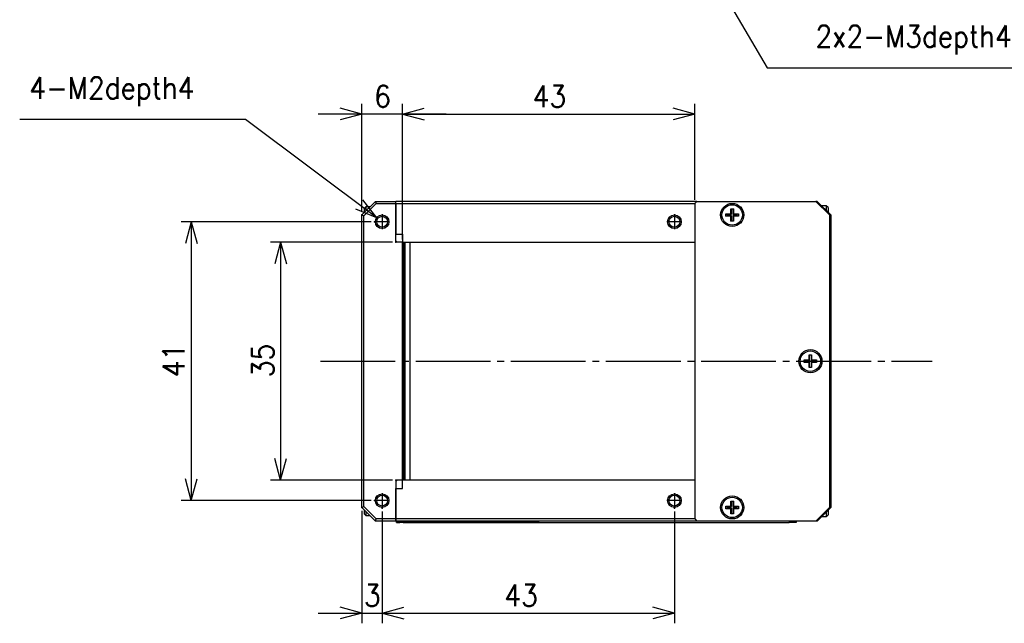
# Model space of a CAD drawing. Header units: inches. Extents: x 13 to 408, y 12 to 282.
# Tile 1 of 22: x 88 to 233, y 19 to 108. Entities that reach past the tile are written whole.
import ezdxf

# ---------------------------------------------------------------- set-up
doc = ezdxf.new("R2010")
doc.units = ezdxf.units.IN
doc.linetypes.add('DASH_CENTER', pattern=[14, 11, -1, 1, -1])
doc.layers.add('1', color=7, linetype='Continuous')
doc.styles.add('CONVERTER_11', font='txt.shx', dxfattribs={"width": 0.9})
doc.dimstyles.new('ME10_DIM_26', dxfattribs={"dimtxt": 3.2, "dimasz": 3.2, "dimexe": 1.5, "dimexo": 0.5, "dimgap": 1, "dimtad": 1, "dimzin": 12, "dimdsep": 46, "dimtxsty": 'CONVERTER_11', "dimblk1": 'OPEN30', "dimblk2": 'OPEN30', "dimsah": 1, "dimcen": 0.09, "dimclrd": 3, "dimclre": 3, "dimclrt": 4, "dimadec": 0, "dimazin": 0, "dimtfac": 1, "dimtdec": 4, "dimtix": 1, "dimtmove": 0, "dimatfit": 3, "dimfxl": 1, "dimtolj": 1, "dimtzin": 0, "dimarcsym": 0})
doc.dimstyles.new('ME10_DIM_27', dxfattribs={"dimtxt": 3.2, "dimasz": 3.2, "dimexe": 1.5, "dimexo": 0.5, "dimgap": 1, "dimtad": 1, "dimzin": 12, "dimdsep": 46, "dimtxsty": 'CONVERTER_11', "dimblk1": 'OPEN30', "dimblk2": 'OPEN30', "dimsah": 1, "dimcen": 0.09, "dimclrd": 3, "dimclre": 3, "dimclrt": 4, "dimadec": 0, "dimazin": 0, "dimtfac": 1, "dimtdec": 4, "dimtix": 1, "dimtmove": 0, "dimatfit": 3, "dimfxl": 1, "dimtolj": 1, "dimtzin": 0, "dimarcsym": 0})
doc.dimstyles.new('ME10_DIM_28', dxfattribs={"dimtxt": 3.2, "dimasz": 3.2, "dimexe": 1.5, "dimexo": 0.5, "dimgap": 1, "dimtad": 1, "dimzin": 12, "dimdsep": 46, "dimtxsty": 'CONVERTER_11', "dimblk1": 'OPEN30', "dimblk2": 'OPEN30', "dimsah": 1, "dimcen": 0.09, "dimclrd": 3, "dimclre": 3, "dimclrt": 4, "dimadec": 0, "dimazin": 0, "dimtfac": 1, "dimtdec": 4, "dimtix": 1, "dimtmove": 0, "dimatfit": 3, "dimfxl": 1, "dimtolj": 1, "dimtzin": 0, "dimarcsym": 0})
doc.dimstyles.new('ME10_DIM_29', dxfattribs={"dimtxt": 3.2, "dimasz": 3.2, "dimexe": 1.5, "dimexo": 0.5, "dimgap": 1, "dimtad": 1, "dimzin": 12, "dimdsep": 46, "dimtxsty": 'CONVERTER_11', "dimblk1": 'OPEN30', "dimblk2": 'OPEN30', "dimsah": 1, "dimcen": 0.09, "dimclrd": 3, "dimclre": 3, "dimclrt": 4, "dimadec": 0, "dimazin": 0, "dimtfac": 1, "dimtdec": 4, "dimtix": 1, "dimtmove": 0, "dimatfit": 3, "dimfxl": 1, "dimtolj": 1, "dimtzin": 0, "dimarcsym": 0})
doc.dimstyles.new('ME10_DIM_30', dxfattribs={"dimtxt": 3.2, "dimasz": 3.2, "dimexe": 1.5, "dimexo": 0.5, "dimgap": 1, "dimtad": 1, "dimzin": 12, "dimdsep": 46, "dimtxsty": 'CONVERTER_11', "dimblk1": 'OPEN30', "dimblk2": 'OPEN30', "dimsah": 1, "dimcen": 0.09, "dimclrd": 3, "dimclre": 3, "dimclrt": 4, "dimadec": 0, "dimazin": 0, "dimtfac": 1, "dimtdec": 4, "dimtix": 1, "dimtmove": 0, "dimatfit": 3, "dimfxl": 1, "dimtolj": 1, "dimtzin": 0, "dimarcsym": 0})
doc.dimstyles.new('ME10_DIM_31', dxfattribs={"dimtxt": 3.2, "dimasz": 3.2, "dimexe": 1.5, "dimexo": 0.5, "dimgap": 1, "dimtad": 1, "dimzin": 12, "dimdsep": 46, "dimtxsty": 'CONVERTER_11', "dimblk1": 'OPEN30', "dimblk2": 'OPEN30', "dimsah": 1, "dimcen": 0.09, "dimclrd": 3, "dimclre": 3, "dimclrt": 4, "dimadec": 0, "dimazin": 0, "dimtfac": 1, "dimtdec": 4, "dimtix": 1, "dimtmove": 0, "dimatfit": 3, "dimfxl": 1, "dimtolj": 1, "dimtzin": 0, "dimarcsym": 0})

# ---------------------------------------------------------------- blocks, each defined once
blk = doc.blocks.new('_D29')
at = {"layer": '1', "color": 3, "linetype": 'Continuous'}
for p, q in [((121.51, 92.85), (88.31, 92.85)), ((140.84, 78.4), (121.51, 92.85)), ((140.84, 78.4), (138.79, 81)), ((140.84, 78.4), (137.76, 79.63))]:
    blk.add_line(p, q, dxfattribs=at)
at = {"layer": '1', "color": 4, "insert": (89.72, 94.81), "char_height": 3.2, "attachment_point": 7, "rotation": 0.0001, "style": 'CONVERTER_11'}
blk.add_mtext('4-M2depth4', dxfattribs=at)
blk = doc.blocks.new('_D28')
at = {"layer": '1', "color": 3, "linetype": 'Continuous'}
for p, q in [((179.89, 131.9), (180.77, 128.7)), ((179.89, 131.9), (182.25, 129.57)), ((179.89, 131.9), (198.27, 100.45)), ((198.27, 100.45), (237.23, 100.45))]:
    blk.add_line(p, q, dxfattribs=at)
at = {"layer": '1', "color": 4, "insert": (205.39, 102.41), "char_height": 3.2, "attachment_point": 7, "rotation": 0.0001, "style": 'CONVERTER_11'}
blk.add_mtext('2x2-M3depth4', dxfattribs=at)
blk = doc.blocks.new('*D24')
at = {"layer": '1', "color": 3}
for p, q in [((138.64, 93.63), (135.44, 94.49)), ((144.64, 93.63), (147.84, 94.49)), ((138.64, 93.63), (135.44, 92.77)), ((144.64, 93.63), (147.84, 92.77))]:
    blk.add_line(p, q, dxfattribs=at)
at = {"layer": '1', "color": 3, "linetype": 'Continuous'}
for p, q in [((138.64, 79.3), (138.64, 95.13)), ((144.64, 75.2), (144.64, 95.13)), ((151.04, 93.63), (132.24, 93.63))]:
    blk.add_line(p, q, dxfattribs=at)
at = {"layer": '1', "color": 4, "insert": (140.46, 94.63), "char_height": 3.2, "attachment_point": 7, "rotation": 0.0003, "line_spacing_factor": 0.60024, "style": 'CONVERTER_11'}
blk.add_mtext('6', dxfattribs=at)
blk = doc.blocks.new('_OPEN30')
at = {"color": 0, "linetype": 'ByBlock', "lineweight": -2}
for p, q in [((-1, 0.267949), (0, 0)), ((0, 0), (-1, -0.267949)), ((0, 0), (-1, 0))]:
    blk.add_line(p, q, dxfattribs=at)
blk = doc.blocks.new('*D25')
at = {"layer": '1', "color": 3, "linetype": 'Continuous'}
for p, q in [((144.64, 75.2), (144.64, 95.13)), ((187.64, 81), (187.64, 95.13)), ((144.64, 93.63), (187.64, 93.63))]:
    blk.add_line(p, q, dxfattribs=at)
at = {"layer": '1', "color": 3}
for p, q in [((144.64, 93.63), (147.84, 94.49)), ((187.64, 93.63), (184.44, 94.49)), ((144.64, 93.63), (147.84, 92.77)), ((187.64, 93.63), (184.44, 92.77))]:
    blk.add_line(p, q, dxfattribs=at)
at = {"layer": '1', "color": 4, "insert": (163.78, 94.63), "char_height": 3.2, "attachment_point": 7, "rotation": 0.0003, "line_spacing_factor": 0.60024, "style": 'CONVERTER_11'}
blk.add_mtext('43', dxfattribs=at)
blk = doc.blocks.new('*D26')
at = {"layer": '1', "color": 3, "linetype": 'Continuous'}
for p, q in [((143.14, 74.8), (125.19, 74.8)), ((126.69, 74.8), (126.69, 39.8)), ((143.14, 39.8), (125.19, 39.8))]:
    blk.add_line(p, q, dxfattribs=at)
at = {"layer": '1', "color": 3}
for p, q in [((126.69, 74.8), (125.84, 71.6)), ((126.69, 74.8), (127.55, 71.6)), ((126.69, 39.8), (125.84, 43)), ((126.69, 39.8), (127.55, 43))]:
    blk.add_line(p, q, dxfattribs=at)
at = {"layer": '1', "color": 4, "insert": (125.69, 54.94), "char_height": 3.2, "attachment_point": 7, "rotation": 90, "line_spacing_factor": 0.60024, "style": 'CONVERTER_11'}
blk.add_mtext('35', dxfattribs=at)
blk = doc.blocks.new('*D27')
at = {"layer": '1', "color": 3, "linetype": 'Continuous'}
for p, q in [((140.04, 77.8), (112.05, 77.8)), ((113.55, 77.8), (113.55, 36.8)), ((140.04, 36.8), (112.05, 36.8))]:
    blk.add_line(p, q, dxfattribs=at)
at = {"layer": '1', "color": 3}
for p, q in [((113.55, 77.8), (112.69, 74.6)), ((113.55, 77.8), (114.41, 74.6)), ((113.55, 36.8), (112.69, 40)), ((113.55, 36.8), (114.41, 40))]:
    blk.add_line(p, q, dxfattribs=at)
at = {"layer": '1', "color": 4, "insert": (112.55, 54.94), "char_height": 3.2, "attachment_point": 7, "rotation": 90, "line_spacing_factor": 0.60024, "style": 'CONVERTER_11'}
blk.add_mtext('41', dxfattribs=at)
blk = doc.blocks.new('*D28')
at = {"layer": '1', "color": 3, "linetype": 'Continuous'}
for p, q in [((138.64, 35.3), (138.64, 18.76)), ((141.64, 35.2), (141.64, 18.76)), ((132.24, 20.26), (148.04, 20.26))]:
    blk.add_line(p, q, dxfattribs=at)
at = {"layer": '1', "color": 3}
for p, q in [((138.64, 20.26), (135.44, 21.12)), ((141.64, 20.26), (144.84, 21.12)), ((138.64, 20.26), (135.44, 19.41)), ((141.64, 20.26), (144.84, 19.41))]:
    blk.add_line(p, q, dxfattribs=at)
at = {"layer": '1', "color": 4, "insert": (138.96, 21.26), "char_height": 3.2, "attachment_point": 7, "rotation": 0.0003, "line_spacing_factor": 0.60024, "style": 'CONVERTER_11'}
blk.add_mtext('3', dxfattribs=at)
blk = doc.blocks.new('*D29')
at = {"layer": '1', "color": 3, "linetype": 'Continuous'}
for p, q in [((141.64, 35.2), (141.64, 18.76)), ((184.64, 35.2), (184.64, 18.76)), ((141.64, 20.26), (184.64, 20.26))]:
    blk.add_line(p, q, dxfattribs=at)
at = {"layer": '1', "color": 3}
for p, q in [((141.64, 20.26), (144.84, 21.12)), ((184.64, 20.26), (181.44, 21.12)), ((141.64, 20.26), (144.84, 19.41)), ((184.64, 20.26), (181.44, 19.41))]:
    blk.add_line(p, q, dxfattribs=at)
at = {"layer": '1', "color": 4, "insert": (159.61, 21.26), "char_height": 3.2, "attachment_point": 7, "rotation": 0.0003, "line_spacing_factor": 0.60024, "style": 'CONVERTER_11'}
blk.add_mtext('43', dxfattribs=at)

msp = doc.modelspace()

# ---------------------------------------------------------------- linework, layer by layer
at = {"color": 250, "linetype": 'Continuous'}
for p, q in [((138.637, 78.798), (140.637, 80.798)), ((138.937, 78.674), (140.761, 80.498)), ((139.037, 79.788), (139.297, 80.048)), ((139.037, 79.205), (139.037, 79.788)), ((139.297, 79.877), (139.297, 80.048)), ((139.297, 80.048), (139.887, 80.048)), ((139.297, 79.458), (139.297, 79.877)), ((140.637, 80.798), (143.637, 80.798)), ((140.637, 80.798), (140.761, 80.498)), ((140.761, 80.498), (143.637, 80.498)), ((143.637, 80.498), (143.637, 80.798)), ((143.637, 80.498), (143.637, 80.798)), ((187.937, 80.798), (143.637, 80.798)), ((143.637, 75.998), (143.637, 80.498)), ((143.637, 80.498), (143.637, 75.998)), ((143.637, 80.498), (187.637, 80.498)), ((187.937, 80.798), (187.637, 80.498)), ((187.637, 80.498), (187.637, 34.098)), ((187.937, 80.798), (205.437, 80.798)), ((192.952, 79.723), (193.322, 79.723)), ((192.952, 79.723), (193.019, 79.656)), ((192.952, 78.983), (192.952, 79.723)), ((193.322, 79.723), (193.255, 79.656)), ((193.322, 79.723), (193.322, 78.983)), ((205.437, 80.798), (207.437, 78.798)), ((205.637, 80.798), (205.437, 80.798)), ((205.637, 80.798), (207.637, 78.798)), ((206.977, 80.148), (206.287, 80.148)), ((206.977, 80.148), (206.977, 79.489)), ((207.237, 79.888), (206.977, 80.148)), ((207.237, 79.888), (207.237, 79.305)), ((138.637, 35.798), (138.637, 78.798)), ((138.637, 78.798), (138.937, 78.674)), ((138.937, 35.922), (138.937, 78.674)), ((139.037, 79.198), (139.037, 79.205)), ((192.212, 78.613), (192.212, 78.983)), ((192.212, 78.983), (192.279, 78.916)), ((192.212, 78.983), (192.952, 78.983)), ((192.212, 78.613), (192.279, 78.68)), ((192.952, 78.613), (192.212, 78.613)), ((192.361, 78.916), (193.019, 78.916)), ((193.019, 78.68), (192.361, 78.68)), ((192.952, 78.983), (193.019, 78.916)), ((192.952, 78.613), (193.019, 78.68)), ((192.952, 77.873), (192.952, 78.613)), ((193.019, 78.916), (193.019, 79.574)), ((193.019, 78.022), (193.019, 78.68)), ((193.255, 79.574), (193.255, 78.916)), ((193.322, 78.983), (193.255, 78.916)), ((193.255, 78.916), (193.913, 78.916)), ((193.322, 78.613), (193.255, 78.68)), ((193.913, 78.68), (193.255, 78.68)), ((193.255, 78.68), (193.255, 78.022)), ((193.322, 78.983), (194.062, 78.983)), ((193.322, 78.613), (193.322, 77.873)), ((194.062, 78.613), (193.322, 78.613)), ((194.062, 78.983), (193.995, 78.916)), ((194.062, 78.613), (193.995, 78.68)), ((194.062, 78.983), (194.062, 78.613)), ((206.977, 79.489), (206.977, 79.458)), ((207.237, 79.305), (207.237, 79.198)), ((207.437, 78.798), (207.437, 35.798)), ((207.637, 78.798), (207.637, 35.798)), ((192.952, 77.873), (193.019, 77.94)), ((193.322, 77.873), (192.952, 77.873)), ((193.322, 77.873), (193.255, 77.94)), ((143.637, 74.798), (143.637, 75.998)), ((143.637, 75.998), (144.637, 75.998)), ((144.637, 75.998), (144.637, 74.798)), ((143.837, 74.798), (143.637, 74.998)), ((144.637, 74.798), (143.637, 74.798)), ((144.637, 74.698), (144.637, 74.798)), ((144.637, 74.798), (187.637, 74.798)), ((144.637, 39.898), (144.637, 74.698)), ((144.637, 74.698), (144.837, 74.698)), ((144.837, 39.898), (144.837, 74.698)), ((144.991, 74.798), (144.991, 39.798)), ((145.698, 74.798), (145.698, 39.798)), ((204.452, 58.223), (204.519, 58.156)), ((204.452, 58.223), (204.822, 58.223)), ((204.452, 57.483), (204.452, 58.223)), ((204.519, 57.416), (204.519, 58.074)), ((204.822, 58.223), (204.755, 58.156)), ((204.755, 58.074), (204.755, 57.416)), ((204.822, 58.223), (204.822, 57.483)), ((203.712, 57.113), (203.712, 57.483)), ((203.712, 57.483), (203.779, 57.416)), ((203.712, 57.483), (204.452, 57.483)), ((203.712, 57.113), (203.779, 57.18)), ((204.452, 57.113), (203.712, 57.113)), ((203.861, 57.416), (204.519, 57.416)), ((204.519, 57.18), (203.861, 57.18)), ((204.452, 57.483), (204.519, 57.416)), ((204.452, 57.113), (204.519, 57.18)), ((204.452, 56.373), (204.452, 57.113)), ((204.519, 56.522), (204.519, 57.18)), ((204.822, 57.483), (204.755, 57.416)), ((204.755, 57.416), (205.413, 57.416)), ((204.822, 57.113), (204.755, 57.18)), ((205.413, 57.18), (204.755, 57.18)), ((204.755, 57.18), (204.755, 56.522)), ((204.822, 57.483), (205.562, 57.483)), ((204.822, 57.113), (204.822, 56.373)), ((205.562, 57.113), (204.822, 57.113)), ((205.562, 57.483), (205.495, 57.416)), ((205.562, 57.113), (205.495, 57.18)), ((205.562, 57.483), (205.562, 57.113)), ((204.452, 56.373), (204.519, 56.44)), ((204.822, 56.373), (204.452, 56.373)), ((204.822, 56.373), (204.755, 56.44)), ((143.637, 39.798), (143.637, 38.598)), ((144.637, 39.798), (143.637, 39.798)), ((143.637, 39.598), (143.837, 39.798)), ((144.637, 39.798), (144.637, 39.898)), ((144.637, 39.898), (144.837, 39.898)), ((144.637, 38.598), (144.637, 39.798)), ((187.637, 39.798), (144.637, 39.798)), ((143.637, 38.598), (143.637, 34.098)), ((143.637, 38.598), (144.637, 38.598)), ((143.637, 34.098), (143.637, 38.598)), ((192.952, 36.723), (193.322, 36.723)), ((192.952, 36.723), (193.019, 36.656)), ((192.952, 35.983), (192.952, 36.723)), ((193.019, 35.916), (193.019, 36.574)), ((193.322, 36.723), (193.255, 36.656)), ((193.255, 36.574), (193.255, 35.916)), ((193.322, 36.723), (193.322, 35.983)), ((138.637, 35.798), (138.937, 35.922)), ((140.637, 33.798), (138.637, 35.798)), ((140.761, 34.098), (138.937, 35.922)), ((139.037, 35.391), (139.037, 35.398)), ((139.037, 34.808), (139.037, 35.391)), ((139.297, 34.548), (139.037, 34.808)), ((139.297, 34.719), (139.297, 35.138)), ((192.212, 35.613), (192.212, 35.983)), ((192.212, 35.983), (192.279, 35.916)), ((192.212, 35.983), (192.952, 35.983)), ((192.212, 35.613), (192.279, 35.68)), ((192.952, 35.613), (192.212, 35.613)), ((192.361, 35.916), (193.019, 35.916)), ((193.019, 35.68), (192.361, 35.68)), ((192.952, 35.983), (193.019, 35.916)), ((192.952, 35.613), (193.019, 35.68)), ((192.952, 34.873), (192.952, 35.613)), ((192.952, 34.873), (193.019, 34.94)), ((193.322, 34.873), (192.952, 34.873)), ((193.019, 35.022), (193.019, 35.68)), ((193.322, 35.983), (193.255, 35.916)), ((193.255, 35.916), (193.913, 35.916)), ((193.255, 35.68), (193.255, 35.022)), ((193.913, 35.68), (193.255, 35.68)), ((193.322, 35.613), (193.255, 35.68)), ((193.322, 34.873), (193.255, 34.94)), ((193.322, 35.983), (194.062, 35.983)), ((194.062, 35.613), (193.322, 35.613)), ((193.322, 35.613), (193.322, 34.873)), ((194.062, 35.983), (193.995, 35.916)), ((194.062, 35.613), (193.995, 35.68)), ((194.062, 35.983), (194.062, 35.613)), ((207.437, 35.798), (205.437, 33.798)), ((207.637, 35.798), (205.637, 33.798)), ((206.977, 35.138), (206.977, 35.107)), ((206.977, 35.107), (206.977, 34.448)), ((207.237, 35.398), (207.237, 35.291)), ((207.237, 35.291), (207.237, 34.708)), ((139.297, 34.548), (139.297, 34.719)), ((139.887, 34.548), (139.297, 34.548)), ((140.637, 33.798), (140.761, 34.098)), ((143.637, 33.798), (140.637, 33.798)), ((143.637, 34.098), (140.761, 34.098)), ((143.637, 33.798), (143.637, 34.098)), ((187.637, 34.098), (143.637, 34.098)), ((143.637, 34.098), (143.637, 33.798)), ((187.937, 33.798), (143.637, 33.798)), ((143.737, 33.598), (143.737, 33.798)), ((143.737, 33.588), (143.737, 33.598)), ((144.737, 33.598), (143.737, 33.598)), ((143.737, 33.588), (144.237, 33.588)), ((144.237, 33.588), (144.237, 33.598)), ((158.837, 33.588), (144.237, 33.588)), ((144.737, 33.598), (201.537, 33.598)), ((164.737, 33.588), (158.837, 33.588)), ((164.737, 33.598), (164.737, 33.588)), ((164.737, 33.588), (165.237, 33.588)), ((165.237, 33.598), (165.237, 33.588)), ((187.637, 34.098), (187.937, 33.798)), ((205.437, 33.798), (187.937, 33.798)), ((202.537, 33.598), (201.537, 33.598)), ((202.537, 33.798), (202.537, 33.598)), ((205.637, 33.798), (205.437, 33.798)), ((206.287, 34.448), (206.977, 34.448)), ((206.977, 34.448), (207.237, 34.708))]:
    msp.add_line(p, q, dxfattribs=at)
at = {"color": 126, "linetype": 'Continuous', "true_color": 0x008060}
for p, q in [((144.737, 33.598), (144.737, 33.798)), ((201.537, 33.798), (201.537, 33.598))]:
    msp.add_line(p, q, dxfattribs=at)
at = {"color": 250, "linetype": 'Continuous'}
for centre, radius in [((193.137, 78.798), 1.7), ((193.137, 78.798), 1.5), ((141.637, 77.798), 1), ((141.637, 77.798), 0.8), ((184.637, 77.798), 1), ((184.637, 77.798), 0.8), ((204.637, 57.298), 1.7), ((204.637, 57.298), 1.5), ((141.637, 36.798), 1), ((184.637, 36.798), 1), ((141.637, 36.798), 0.8), ((184.637, 36.798), 0.8), ((193.137, 35.798), 1.7), ((193.137, 35.798), 1.5)]:
    msp.add_circle(centre, radius, dxfattribs=at)
at = {"layer": '1', "color": 1, "linetype": 'DASH_CENTER'}
for p, q in [((141.637, 78.898), (141.637, 76.698)), ((184.637, 78.898), (184.637, 76.698)), ((142.737, 77.798), (140.537, 77.798)), ((185.737, 77.798), (183.537, 77.798)), ((132.571, 57.298), (222.536, 57.298)), ((141.637, 37.898), (141.637, 35.698)), ((184.637, 37.898), (184.637, 35.698)), ((142.737, 36.798), (140.537, 36.798)), ((185.737, 36.798), (183.537, 36.798))]:
    msp.add_line(p, q, dxfattribs=at)
at = {"layer": '1', "color": 7}
for p in [(187.637, 80.498), (138.637, 78.798), (140.537, 77.798), (143.637, 74.798), (144.637, 74.698), (144.637, 74.698), (143.637, 39.798), (140.537, 36.798), (138.637, 35.798), (141.637, 35.698), (141.637, 35.698), (184.637, 35.698)]:
    msp.add_point(p, dxfattribs=at)

# ---------------------------------------------------------------- block references
at = {"layer": '1'}
for name in ['_D28', '_D29']:
    msp.add_blockref(name, (0, 0), dxfattribs=at)

# ---------------------------------------------------------------- dimensions: what is measured, and where the dimension line sits
for base, p1, p2, text, dimstyle, picture, middle in [((138.637, 93.628), (144.637, 74.698), (138.637, 78.798), '6', 'ME10_DIM_26', '*D24', (141.637, 96.228)), ((187.637, 93.628), (144.637, 74.698), (187.637, 80.498), '43', 'ME10_DIM_27', '*D25', (166.137, 96.228)), ((141.637, 20.264), (138.637, 35.798), (141.637, 35.698), '3', 'ME10_DIM_30', '*D28', (140.137, 22.864)), ((184.637, 20.264), (141.637, 35.698), (184.637, 35.698), '43', 'ME10_DIM_31', '*D29', (161.97, 22.864))]:
    dim = msp.add_linear_dim(base=base, p1=p1, p2=p2, text=text, dimstyle=dimstyle, dxfattribs=at)
    dim.commit()
    dim.dimension.update_dxf_attribs({"geometry": picture, "text_midpoint": middle, "text_rotation": 0.00014})
for base, p1, p2, text, dimstyle, picture, middle in [((113.548, 36.798), (140.537, 77.798), (140.537, 36.798), '41', 'ME10_DIM_29', '*D27', (110.948, 57.298)), ((126.694, 39.798), (143.637, 74.798), (143.637, 39.798), '35', 'ME10_DIM_28', '*D26', (124.094, 57.298))]:
    dim = msp.add_linear_dim(base=base, p1=p1, p2=p2, angle=90, text=text, dimstyle=dimstyle, dxfattribs=at)
    dim.commit()
    dim.dimension.update_dxf_attribs({"geometry": picture, "text_midpoint": middle, "text_rotation": 90})

doc.saveas('drawing.dxf')
